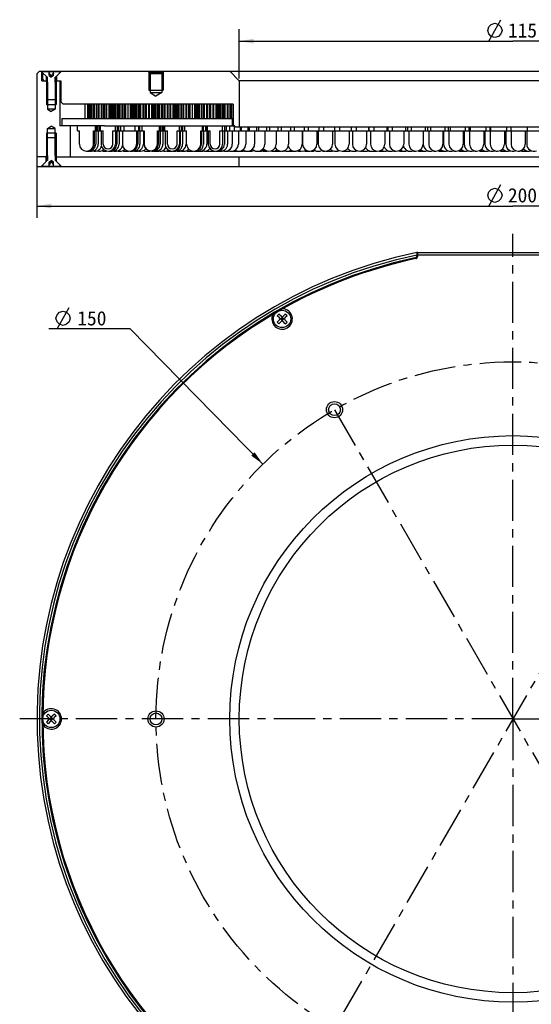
# Model space of a CAD drawing. Header units: millimetres. Extents: x 31 to 283, y -29 to 282.
# Tile 2 of 3: x 31 to 138, y 75 to 282. Entities that reach past the tile are written whole.
import ezdxf
from ezdxf.enums import TextEntityAlignment as Align

# ---------------------------------------------------------------- set-up
doc = ezdxf.new("R2010")
doc.units = ezdxf.units.MM
doc.header["$LTSCALE"] = 23.1
doc.linetypes.add('CENTER', pattern=[0.6, 0.375, -0.075, 0.075, -0.075])
doc.layers.get('0').update_dxf_attribs({"linetype": 'CONTINUOUS'})
for name, color, linetype in [('00_COMPONENTS', 7, 'CONTINUOUS'), ('03_ALL_AXES', 7, 'CONTINUOUS'), ('50_ALL_DETAILS', 7, 'CONTINUOUS'), ('51__DRAFT_DIMS', 7, 'CONTINUOUS')]:
    doc.layers.add(name, color=color, linetype=linetype)
doc.styles.get("Standard").update_dxf_attribs({"font": 'simfang.ttf'})
doc.dimstyles.new('DIMSTYLE_1', dxfattribs={"dimtxt": 3, "dimasz": 3, "dimexe": 2.5, "dimexo": 0.5, "dimgap": 0.75, "dimtad": 1, "dimdsep": 46, "dimtxsty": 'STANDARD', "dimblk": '_FILLED', "dimblk1": '_FILLED', "dimblk2": '_FILLED', "dimcen": 0.09, "dimclrt": 3, "dimazin": 2, "dimtp": 0.3, "dimtm": 0.3, "dimtfac": 1, "dimtofl": 0, "dimtmove": 0, "dimatfit": 3, "dimldrblk": '_FILLED', "dimfxl": 1, "dimtolj": 1, "dimarcsym": 0})
doc.dimstyles.new('DIMSTYLE_2', dxfattribs={"dimtxt": 3, "dimasz": 3, "dimexe": 2.5, "dimexo": 0.5, "dimgap": 0.75, "dimtad": 1, "dimdsep": 46, "dimtxsty": 'STANDARD', "dimblk": '_FILLED', "dimblk1": '_FILLED', "dimblk2": '_FILLED', "dimcen": 0.09, "dimclrt": 3, "dimazin": 2, "dimtp": 0.5, "dimtm": 0.5, "dimtfac": 1, "dimtofl": 0, "dimtmove": 0, "dimatfit": 3, "dimldrblk": '_FILLED', "dimfxl": 1, "dimtolj": 1, "dimarcsym": 0})
doc.dimstyles.new('DIMSTYLE_3', dxfattribs={"dimtxt": 3, "dimasz": 3, "dimexe": 2.5, "dimexo": 0.5, "dimgap": 0.75, "dimtad": 1, "dimdsep": 46, "dimtxsty": 'STANDARD', "dimblk": '_FILLED', "dimblk1": '_FILLED', "dimblk2": '_FILLED', "dimcen": 0.09, "dimclrt": 3, "dimazin": 2, "dimtp": 0.2, "dimtm": 0.2, "dimtfac": 1, "dimtofl": 0, "dimtmove": 0, "dimatfit": 3, "dimldrblk": '_FILLED', "dimfxl": 1, "dimtolj": 1, "dimarcsym": 0})
doc.dimstyles.new('DIMSTYLE_5', dxfattribs={"dimtxt": 3, "dimasz": 3, "dimexe": 2.5, "dimexo": 0.5, "dimtad": 1, "dimdsep": 46, "dimtxsty": 'STANDARD', "dimblk": '_FILLED', "dimblk1": '_FILLED', "dimblk2": '_FILLED', "dimcen": 0.09, "dimclrt": 3, "dimazin": 2, "dimtp": 0.5, "dimtm": 0.5, "dimtfac": 1, "dimtofl": 0, "dimtmove": 0, "dimatfit": 1, "dimldrblk": '_FILLED', "dimfxl": 1, "dimtolj": 1, "dimarcsym": 0})

# ---------------------------------------------------------------- blocks, each defined once
blk = doc.blocks.new('_FILLED')
at = {"color": 0, "linetype": 'ByBlock'}
blk.add_solid([(0, 0), (-1, 0.167), (-1, -0.167)], dxfattribs=at)
blk = doc.blocks.new('*D1')
at = {"layer": '51__DRAFT_DIMS', "color": 4}
for p, q in [((76.67, 269.96), (76.67, 280.28)), ((191.67, 269.96), (191.67, 280.28)), ((76.67, 277.78), (134.17, 277.78)), ((191.67, 277.78), (134.17, 277.78))]:
    blk.add_line(p, q, dxfattribs=at)
at = {"layer": '51__DRAFT_DIMS', "color": 4, "xscale": 3, "yscale": 3, "zscale": 3, "rotation": 180}
blk.add_blockref('_FILLED', (76.67, 277.78), dxfattribs=at)
at = {"layer": '51__DRAFT_DIMS', "color": 4, "xscale": 3, "yscale": 3, "zscale": 3}
blk.add_blockref('_FILLED', (191.67, 277.78), dxfattribs=at)
at = {"layer": '51__DRAFT_DIMS', "color": 3}
blk.add_text('115', height=3, dxfattribs=at).set_placement((136.17, 278.53), align=Align.CENTER)
blk = doc.blocks.new('*D2')
at = {"layer": '51__DRAFT_DIMS', "color": 4}
for p, q in [((34.17, 252.96), (34.17, 240.65)), ((234.17, 252.96), (234.17, 240.65)), ((34.17, 243.15), (134.17, 243.15)), ((234.17, 243.15), (134.17, 243.15))]:
    blk.add_line(p, q, dxfattribs=at)
at = {"layer": '51__DRAFT_DIMS', "color": 4, "xscale": 3, "yscale": 3, "zscale": 3, "rotation": 180}
blk.add_blockref('_FILLED', (34.17, 243.15), dxfattribs=at)
at = {"layer": '51__DRAFT_DIMS', "color": 4, "xscale": 3, "yscale": 3, "zscale": 3}
blk.add_blockref('_FILLED', (234.17, 243.15), dxfattribs=at)
at = {"layer": '51__DRAFT_DIMS', "color": 3}
blk.add_text('200', height=3, dxfattribs=at).set_placement((136.17, 243.9), align=Align.CENTER)
blk = doc.blocks.new('*D3')
at = {"layer": '51__DRAFT_DIMS', "color": 4}
for p, q in [((75.17, 271.46), (244.03, 271.46)), ((241.53, 271.46), (241.53, 261.46)), ((241.53, 251.46), (241.53, 261.46)), ((229.52, 251.46), (244.03, 251.46))]:
    blk.add_line(p, q, dxfattribs=at)
at = {"layer": '51__DRAFT_DIMS', "color": 4, "xscale": 3, "yscale": 3, "zscale": 3}
for p, rotation in [((241.53, 271.46), 90), ((241.53, 251.46), 270)]:
    blk.add_blockref('_FILLED', p, dxfattribs=dict(at, rotation=rotation))
at = {"layer": '51__DRAFT_DIMS', "color": 3}
blk.add_text('20', height=3, rotation=90, dxfattribs=at).set_placement((240.78, 261.46), align=Align.CENTER)
blk = doc.blocks.new('*D5')
at = {"layer": '51__DRAFT_DIMS', "color": 4}
for p, q in [((50.26, 217.32), (36.65, 217.32)), ((53.76, 217.32), (50.26, 217.32)), ((81.63, 188.94), (53.76, 217.32))]:
    blk.add_line(p, q, dxfattribs=at)
at = {"layer": '51__DRAFT_DIMS', "color": 4, "xscale": 3, "yscale": 3, "zscale": 3, "rotation": 314.4740814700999}
blk.add_blockref('_FILLED', (81.63, 188.94), dxfattribs=at)
at = {"layer": '51__DRAFT_DIMS', "color": 3}
blk.add_text('150', height=3, dxfattribs=at).set_placement((48.76, 218.07), align=Align.RIGHT)

msp = doc.modelspace()

# ---------------------------------------------------------------- hatches: boundary and pattern name
h = msp.add_hatch()
h.set_pattern_fill('DEFAULT__16', color=4, scale=8.4, angle=45, style=0, pattern_type=0)
h.set_pattern_definition([(45, (0, 0), (-5.9397, 5.9397), [])])
edge = h.paths.add_edge_path()
edge.add_line((38.0383, 265.4204), (36.3083, 265.4204))
edge.add_line((36.2083, 265.5204), (36.3083, 265.4204))
edge.add_line((36.2083, 265.5204), (36.2083, 270.1875))
edge.add_arc((36.0083, 270.1875), 0.2, 0, 45)
edge.add_line((36.1497, 270.329), (35.3483, 271.1304))
edge.add_line((35.3483, 271.1304), (35.3483, 271.4204))
edge.add_line((36.6955, 271.4204), (35.3483, 271.4204))
edge.add_line((36.6955, 270.5582), (36.6955, 271.4204))
edge.add_line((36.6955, 270.5582), (36.8197, 270.4704))
edge.add_line((36.8197, 270.4704), (37.1733, 270.2204))
edge.add_line((37.5268, 270.4704), (37.1733, 270.2204))
edge.add_line((37.6511, 270.5582), (37.5268, 270.4704))
edge.add_line((37.6511, 270.5582), (37.6511, 271.4204))
edge.add_line((38.9983, 271.4204), (37.6511, 271.4204))
edge.add_line((38.9983, 271.1304), (38.9983, 271.4204))
edge.add_line((38.1969, 270.329), (38.9983, 271.1304))
edge.add_arc((38.3383, 270.1875), 0.2, 135, 180)
edge.add_line((38.1383, 265.5204), (38.1383, 270.1875))
edge.add_line((38.1383, 265.5204), (38.0383, 265.4204))

# ---------------------------------------------------------------- linework, layer by layer
at = {"layer": '00_COMPONENTS', "color": 7}
for p, q in [((34.6741, 271.4554), (34.1733, 270.9546)), ((34.1733, 251.4554), (34.1733, 270.9546)), ((34.6741, 271.4554), (232.9662, 271.4554)), ((35.1733, 269.4554), (35.1733, 271.4554)), ((35.3483, 271.1304), (35.3483, 271.4204)), ((35.3483, 271.4204), (38.9983, 271.4204)), ((36.1497, 270.329), (35.3483, 271.1304)), ((35.3733, 269.7554), (35.3733, 271.1054)), ((35.3796, 271.4189), (35.3804, 271.4554)), ((36.6955, 270.5582), (36.6955, 271.4204)), ((36.9612, 270.7704), (36.6955, 271.1461)), ((37.6511, 271.1461), (37.3854, 270.7704)), ((37.6511, 270.5582), (37.6511, 271.4204)), ((38.1969, 270.329), (39.3233, 271.4554)), ((38.9983, 271.1304), (38.9983, 271.4204)), ((57.4733, 271.4554), (57.9233, 271.0054)), ((57.6733, 271.2554), (60.6733, 271.2554)), ((57.9233, 271.0054), (57.9233, 266.9554)), ((57.9233, 271.0054), (60.4233, 271.0054)), ((60.8733, 271.4554), (60.4233, 271.0054)), ((60.4233, 271.0054), (60.4233, 266.9554)), ((76.6733, 269.4554), (74.6733, 271.4554)), ((35.1733, 269.4554), (36.2083, 269.4554)), ((35.6733, 269.4554), (35.3733, 269.7554)), ((36.0483, 269.4554), (36.3733, 269.1304)), ((36.0733, 270.4054), (36.0733, 269.4554)), ((36.0827, 270.4054), (36.0733, 270.4054)), ((36.1733, 269.3304), (36.2081, 269.3304)), ((36.2083, 265.5204), (36.2083, 270.1875)), ((36.3733, 270.1875), (36.2083, 270.1875)), ((36.3733, 269.1304), (36.3733, 263.4554)), ((36.6955, 270.5582), (37.1733, 270.2204)), ((36.8197, 270.4704), (37.5268, 270.4704)), ((37.1733, 270.4704), (37.0554, 270.3037)), ((37.1733, 270.2204), (37.1733, 270.5582)), ((37.6511, 270.5582), (37.1733, 270.2204)), ((37.2911, 270.3037), (37.1733, 270.4704)), ((38.1383, 270.1875), (37.9733, 270.1875)), ((38.2983, 269.4554), (37.9733, 269.1304)), ((37.9733, 269.1304), (37.9733, 263.4554)), ((38.1383, 265.5204), (38.1383, 270.1875)), ((38.1383, 269.4554), (39.1733, 269.4554)), ((38.2639, 270.4054), (38.2733, 270.4054)), ((38.2733, 270.4054), (38.2733, 269.4554)), ((38.9733, 269.4554), (38.9733, 259.9554)), ((39.1733, 269.4554), (39.1733, 265.0554)), ((76.6733, 269.4554), (76.6733, 259.7554)), ((191.6733, 269.4554), (76.6733, 269.4554)), ((57.6733, 267.4554), (60.6733, 267.4554)), ((57.9233, 266.9554), (59.1733, 266.2043)), ((57.9233, 266.9554), (60.4233, 266.9554)), ((60.4233, 266.9554), (59.1733, 266.2043)), ((36.2083, 265.5204), (36.3083, 265.4204)), ((36.2083, 265.5175), (36.3733, 265.5175)), ((38.0383, 265.4204), (36.3083, 265.4204)), ((37.9733, 265.5175), (38.1383, 265.5175)), ((38.1383, 265.5204), (38.0383, 265.4204)), ((39.6733, 264.5554), (39.1733, 265.0554)), ((36.1733, 264.4554), (37.946, 264.4554)), ((36.3733, 263.4554), (37.1733, 262.9747)), ((37.946, 263.4554), (36.3733, 263.4554)), ((37.9733, 263.4554), (37.1733, 262.9747)), ((37.9727, 264.4554), (38.1733, 264.4554)), ((75.3733, 264.5554), (39.6733, 264.5554)), ((44.3233, 261.5554), (44.3233, 264.5554)), ((44.8233, 261.5554), (44.8233, 264.5554)), ((44.8563, 261.5554), (44.8563, 264.5554)), ((44.8809, 261.5554), (44.8809, 264.5554)), ((44.981, 261.5554), (44.981, 264.5554)), ((45.0055, 261.5554), (45.0055, 264.5554)), ((45.1046, 261.5554), (45.1046, 264.5554)), ((45.1536, 261.5554), (45.1536, 264.5554)), ((45.3535, 261.5554), (45.3535, 264.5554)), ((45.4025, 261.5554), (45.4025, 264.5554)), ((45.5673, 261.5554), (45.5673, 264.5554)), ((45.6407, 261.5554), (45.6407, 264.5554)), ((45.94, 261.5554), (45.94, 264.5554)), ((46.0134, 261.5554), (46.0134, 264.5554)), ((46.2436, 261.5554), (46.2436, 264.5554)), ((46.3411, 261.5554), (46.3411, 264.5554)), ((46.7391, 261.5554), (46.7391, 264.5554)), ((46.8367, 261.5554), (46.8367, 264.5554)), ((47.1317, 261.5554), (47.1317, 264.5554)), ((47.2532, 261.5554), (47.2532, 264.5554)), ((47.2638, 261.5554), (47.2638, 264.5554)), ((47.7488, 261.5554), (47.7488, 264.5554)), ((47.8703, 261.5554), (47.8703, 264.5554)), ((48.2294, 261.5554), (48.2294, 264.5554)), ((48.3746, 261.5554), (48.3746, 264.5554)), ((48.4883, 261.5554), (48.4883, 264.5554)), ((48.8108, 261.5554), (48.8108, 264.5554)), ((49.3279, 261.5554), (49.3279, 264.5554)), ((49.3472, 261.5554), (49.3472, 264.5554)), ((49.426, 261.5554), (49.426, 264.5554)), ((49.4453, 261.5554), (49.4453, 264.5554)), ((49.5309, 261.5554), (49.5309, 264.5554)), ((49.5759, 261.5554), (49.5759, 264.5554)), ((49.7595, 261.5554), (49.7595, 264.5554)), ((49.8045, 261.5554), (49.8045, 264.5554)), ((49.9583, 261.5554), (49.9583, 264.5554)), ((50.0289, 261.5554), (50.0289, 264.5554)), ((50.3168, 261.5554), (50.3168, 264.5554)), ((50.3874, 261.5554), (50.3874, 264.5554)), ((50.6091, 261.5554), (50.6091, 264.5554)), ((50.705, 261.5554), (50.705, 264.5554)), ((51.0966, 261.5554), (51.0966, 264.5554)), ((51.1925, 261.5554), (51.1925, 264.5554)), ((51.4814, 261.5554), (51.4814, 264.5554)), ((51.6025, 261.5554), (51.6025, 264.5554)), ((51.6115, 261.5554), (51.6115, 264.5554)), ((52.0966, 261.5554), (52.0966, 264.5554)), ((52.2177, 261.5554), (52.2177, 264.5554)), ((52.5731, 261.5554), (52.5731, 264.5554)), ((52.719, 261.5554), (52.719, 264.5554)), ((52.752, 261.5554), (52.752, 264.5554)), ((52.8361, 261.5554), (52.8361, 264.5554)), ((53.3118, 261.5554), (53.3118, 264.5554)), ((53.8116, 261.5554), (53.8116, 264.5554)), ((53.8251, 261.5554), (53.8251, 264.5554)), ((53.8804, 261.5554), (53.8804, 264.5554)), ((53.8939, 261.5554), (53.8939, 264.5554)), ((53.965, 261.5554), (53.965, 264.5554)), ((54.0056, 261.5554), (54.0056, 264.5554)), ((54.1711, 261.5554), (54.1711, 264.5554)), ((54.2117, 261.5554), (54.2117, 264.5554)), ((54.3537, 261.5554), (54.3537, 264.5554)), ((54.4212, 261.5554), (54.4212, 264.5554)), ((54.6966, 261.5554), (54.6966, 264.5554)), ((54.7641, 261.5554), (54.7641, 264.5554)), ((54.9764, 261.5554), (54.9764, 264.5554)), ((55.0707, 261.5554), (55.0707, 264.5554)), ((55.4551, 261.5554), (55.4551, 264.5554)), ((55.5493, 261.5554), (55.5493, 264.5554)), ((55.8315, 261.5554), (55.8315, 264.5554)), ((55.9522, 261.5554), (55.9522, 264.5554)), ((55.9593, 261.5554), (55.9593, 264.5554)), ((56.4445, 261.5554), (56.4445, 264.5554)), ((56.5652, 261.5554), (56.5652, 264.5554)), ((56.9164, 261.5554), (56.9164, 264.5554)), ((57.0631, 261.5554), (57.0631, 264.5554)), ((57.1319, 261.5554), (57.1319, 264.5554)), ((57.184, 261.5554), (57.184, 264.5554)), ((57.6619, 261.5554), (57.6619, 264.5554)), ((57.8087, 261.5554), (57.8087, 264.5554)), ((57.8143, 261.5554), (57.8143, 264.5554)), ((57.8179, 261.5554), (57.8179, 264.5554)), ((58.3179, 261.5554), (58.3179, 264.5554)), ((58.3431, 261.5554), (58.3431, 264.5554)), ((58.3683, 261.5554), (58.3683, 264.5554)), ((58.4712, 261.5554), (58.4712, 264.5554)), ((58.4964, 261.5554), (58.4964, 264.5554)), ((58.6019, 261.5554), (58.6019, 264.5554)), ((58.6559, 261.5554), (58.6559, 264.5554)), ((58.8759, 261.5554), (58.8759, 264.5554)), ((58.9299, 261.5554), (58.9299, 264.5554)), ((59.1118, 261.5554), (59.1118, 264.5554)), ((59.1943, 261.5554), (59.1943, 264.5554)), ((59.5308, 261.5554), (59.5308, 264.5554)), ((59.6133, 261.5554), (59.6133, 264.5554)), ((59.871, 261.5554), (59.871, 264.5554)), ((59.9817, 261.5554), (59.9817, 264.5554)), ((60.4336, 261.5554), (60.4336, 264.5554)), ((60.5444, 261.5554), (60.5444, 264.5554)), ((60.877, 261.5554), (60.877, 264.5554)), ((61.0157, 261.5554), (61.0157, 264.5554)), ((61.0667, 261.5554), (61.0667, 264.5554)), ((61.101, 261.5554), (61.101, 264.5554)), ((61.5814, 261.5554), (61.5814, 264.5554)), ((61.7201, 261.5554), (61.7201, 264.5554)), ((62.1265, 261.5554), (62.1265, 264.5554)), ((62.2926, 261.5554), (62.2926, 264.5554)), ((62.816, 261.5554), (62.816, 264.5554)), ((62.8475, 261.5554), (62.8475, 264.5554)), ((62.8552, 261.5554), (62.8552, 264.5554)), ((62.9178, 261.5554), (62.9178, 264.5554)), ((62.9562, 261.5554), (62.9562, 264.5554)), ((63.1132, 261.5554), (63.1132, 264.5554)), ((63.1516, 261.5554), (63.1516, 264.5554)), ((63.2975, 261.5554), (63.2975, 264.5554)), ((63.3666, 261.5554), (63.3666, 264.5554)), ((63.6484, 261.5554), (63.6484, 264.5554)), ((63.7175, 261.5554), (63.7175, 264.5554)), ((63.9461, 261.5554), (63.9461, 264.5554)), ((64.0455, 261.5554), (64.0455, 264.5554)), ((64.4512, 261.5554), (64.4512, 264.5554)), ((64.5506, 261.5554), (64.5506, 264.5554)), ((64.8611, 261.5554), (64.8611, 264.5554)), ((64.9905, 261.5554), (64.9905, 264.5554)), ((65.0355, 261.5554), (65.0355, 264.5554)), ((65.5185, 261.5554), (65.5185, 264.5554)), ((65.6479, 261.5554), (65.6479, 264.5554)), ((66.039, 261.5554), (66.039, 264.5554)), ((66.1979, 261.5554), (66.1979, 264.5554)), ((66.3721, 261.5554), (66.3721, 264.5554)), ((66.8233, 261.5554), (66.8233, 264.5554)), ((67.3233, 261.5554), (67.3233, 264.5554)), ((67.367, 261.5554), (67.367, 264.5554)), ((67.3997, 261.5554), (67.3997, 264.5554)), ((67.5331, 261.5554), (67.5331, 264.5554)), ((67.5658, 261.5554), (67.5658, 264.5554)), ((67.6968, 261.5554), (67.6968, 264.5554)), ((67.7621, 261.5554), (67.7621, 264.5554)), ((68.0283, 261.5554), (68.0283, 264.5554)), ((68.0936, 261.5554), (68.0936, 264.5554)), ((68.3113, 261.5554), (68.3113, 264.5554)), ((68.4088, 261.5554), (68.4088, 264.5554)), ((68.8068, 261.5554), (68.8068, 264.5554)), ((68.9043, 261.5554), (68.9043, 264.5554)), ((69.2077, 261.5554), (69.2077, 264.5554)), ((69.3372, 261.5554), (69.3372, 264.5554)), ((69.3807, 261.5554), (69.3807, 264.5554)), ((69.3822, 261.5554), (69.3822, 264.5554)), ((69.8651, 261.5554), (69.8651, 264.5554)), ((69.9946, 261.5554), (69.9946, 264.5554)), ((70.3824, 261.5554), (70.3824, 264.5554)), ((70.5431, 261.5554), (70.5431, 264.5554)), ((70.6639, 261.5554), (70.6639, 264.5554)), ((70.7254, 261.5554), (70.7254, 264.5554)), ((71.1989, 261.5554), (71.1989, 264.5554)), ((71.3063, 261.5554), (71.3063, 264.5554)), ((71.8292, 261.5554), (71.8292, 264.5554)), ((71.8554, 261.5554), (71.8554, 264.5554)), ((71.9621, 261.5554), (71.9621, 264.5554)), ((71.9883, 261.5554), (71.9883, 264.5554)), ((72.1028, 261.5554), (72.1028, 264.5554)), ((72.1637, 261.5554), (72.1637, 264.5554)), ((72.4123, 261.5554), (72.4123, 264.5554)), ((72.4733, 261.5554), (72.4733, 264.5554)), ((72.6788, 261.5554), (72.6788, 264.5554)), ((72.7742, 261.5554), (72.7742, 264.5554)), ((73.1635, 261.5554), (73.1635, 264.5554)), ((73.2589, 261.5554), (73.2589, 264.5554)), ((73.5544, 261.5554), (73.5544, 264.5554)), ((73.6838, 261.5554), (73.6838, 264.5554)), ((73.7289, 261.5554), (73.7289, 264.5554)), ((74.2118, 261.5554), (74.2118, 264.5554)), ((74.3412, 261.5554), (74.3412, 264.5554)), ((74.7253, 261.5554), (74.7253, 264.5554)), ((74.8881, 261.5554), (74.8881, 264.5554)), ((74.8896, 261.5554), (74.8896, 264.5554)), ((74.9159, 261.5554), (74.9159, 264.5554)), ((75.0458, 261.5554), (75.0458, 264.5554)), ((75.0795, 261.5554), (75.0795, 264.5554)), ((75.3733, 264.5554), (75.3733, 260.2554)), ((39.3733, 261.5554), (39.3733, 259.9554)), ((39.3733, 261.5554), (75.3733, 261.5554)), ((75.1733, 261.5554), (75.1733, 259.9554)), ((36.3733, 259.4554), (37.1733, 259.9361)), ((36.3733, 253.7804), (36.3733, 259.4554)), ((36.3733, 259.4554), (37.9733, 259.4554)), ((37.9733, 259.4554), (37.1733, 259.9361)), ((37.9733, 253.7804), (37.9733, 259.4554)), ((48.3861, 259.9554), (38.9733, 259.9554)), ((41.1733, 259.9554), (41.1733, 253.4554)), ((42.6733, 258.9554), (42.6733, 259.9554)), ((42.6733, 258.9554), (43.0733, 258.9554)), ((43.0733, 256.1554), (43.0733, 258.9554)), ((46.0733, 256.1554), (46.0733, 258.9554)), ((46.0733, 258.9554), (48.0559, 258.9554)), ((46.1812, 258.9554), (46.1812, 256.1554)), ((46.4733, 258.9554), (46.4733, 259.9554)), ((46.5047, 258.9554), (46.5047, 256.1554)), ((46.5812, 259.9554), (46.5812, 258.9554)), ((46.9047, 259.9554), (46.9047, 258.9554)), ((47.0431, 258.9554), (47.0431, 256.1554)), ((47.2368, 259.9554), (47.2368, 258.9554)), ((47.5281, 258.9554), (47.5281, 259.9554)), ((47.6368, 258.9554), (47.6368, 256.1554)), ((48.0559, 256.1554), (48.0559, 258.9554)), ((49.7419, 259.9554), (70.8836, 259.9554)), ((50.1048, 256.1554), (50.1048, 258.9554)), ((50.1048, 258.9554), (56.6791, 258.9554)), ((50.6326, 258.9554), (50.6326, 259.9554)), ((50.6368, 258.9554), (50.6368, 256.1554)), ((50.9187, 258.9554), (50.9187, 256.1554)), ((51.0368, 259.9554), (51.0368, 258.9554)), ((51.3187, 259.9554), (51.3187, 258.9554)), ((51.4254, 258.9554), (51.4254, 256.1554)), ((51.7029, 259.9554), (51.7029, 258.9554)), ((52.1029, 258.9554), (52.1029, 256.1554)), ((52.3965, 259.9554), (52.3965, 258.9554)), ((54.728, 259.9554), (54.728, 258.9554)), ((55.1029, 258.9554), (55.1029, 256.1554)), ((55.3392, 258.9554), (55.3392, 256.1554)), ((55.5029, 259.9554), (55.5029, 258.9554)), ((55.7392, 259.9554), (55.7392, 258.9554)), ((55.8111, 258.9554), (55.8111, 256.1554)), ((56.2111, 259.9554), (56.2111, 258.9554)), ((56.2561, 258.9554), (56.2561, 259.9554)), ((56.5174, 258.9554), (56.5174, 256.1554)), ((56.6701, 258.9554), (56.6701, 256.1554)), ((56.6791, 256.1554), (56.6791, 258.9554)), ((59.4715, 256.1554), (59.4715, 258.9554)), ((59.4715, 258.9554), (61.5648, 258.9554)), ((59.6701, 258.9554), (59.6701, 256.1554)), ((59.8944, 258.9554), (59.8944, 259.9554)), ((60.0174, 258.9554), (60.0174, 256.1554)), ((60.0701, 259.9554), (60.0701, 258.9554)), ((60.4174, 259.9554), (60.4174, 258.9554)), ((60.616, 258.9554), (60.616, 256.1554)), ((60.6818, 259.9554), (60.6818, 258.9554)), ((61.0344, 258.9554), (61.0344, 259.9554)), ((61.0818, 258.9554), (61.0818, 256.1554)), ((61.5648, 256.1554), (61.5648, 258.9554)), ((63.5988, 256.1554), (63.5988, 258.9554)), ((63.5988, 258.9554), (65.1599, 258.9554)), ((64.0818, 258.9554), (64.0818, 256.1554)), ((64.1291, 258.9554), (64.1291, 259.9554)), ((64.2854, 258.9554), (64.2854, 256.1554)), ((64.4818, 259.9554), (64.4818, 258.9554)), ((64.6854, 259.9554), (64.6854, 258.9554)), ((64.7599, 258.9554), (64.7599, 256.1554)), ((65.1599, 259.9554), (65.1599, 258.9554)), ((65.161, 258.9554), (65.5733, 258.9554)), ((65.1733, 258.9554), (65.1733, 259.9554)), ((65.5034, 258.9554), (65.5034, 256.1554)), ((65.5733, 256.1554), (65.5733, 258.9554)), ((68.5733, 256.1554), (68.5733, 258.9554)), ((68.5733, 258.9554), (70.555, 258.9554)), ((68.717, 258.9554), (68.717, 256.1554)), ((68.9733, 258.9554), (68.9733, 259.9554)), ((69.117, 259.9554), (69.117, 258.9554)), ((69.1473, 258.9554), (69.1473, 256.1554)), ((69.5473, 259.9554), (69.5473, 258.9554)), ((69.7591, 259.9554), (69.7591, 258.9554)), ((69.8626, 258.9554), (69.8626, 256.1554)), ((70.0284, 258.9554), (70.0284, 259.9554)), ((70.1591, 258.9554), (70.1591, 256.1554)), ((70.555, 256.1554), (70.555, 258.9554)), ((72.2377, 259.9554), (75.6733, 259.9554)), ((72.6106, 256.1554), (72.6106, 258.9554)), ((72.6106, 258.9554), (73.5591, 258.9554)), ((73.1373, 258.9554), (73.1373, 259.9554)), ((73.1591, 258.9554), (73.1591, 256.1554)), ((73.5399, 258.9554), (73.5399, 256.1554)), ((73.5591, 259.9554), (73.5591, 258.9554)), ((73.5605, 258.9554), (195.7359, 258.9554)), ((73.9399, 259.9554), (73.9399, 258.9554)), ((74.2234, 258.9554), (74.2234, 256.1554)), ((74.6234, 259.9554), (74.6234, 258.9554)), ((75.2063, 258.9554), (75.2063, 256.1554)), ((75.8733, 259.7554), (75.3733, 260.2554)), ((75.6063, 259.9554), (75.6063, 258.9554)), ((75.8733, 259.7554), (192.4733, 259.7554)), ((76.4838, 258.9554), (76.4838, 256.1554)), ((76.8838, 259.7554), (76.8838, 258.9554)), ((77.0371, 259.7554), (77.0371, 258.9554)), ((78.0497, 258.9554), (78.0497, 256.1554)), ((78.4497, 259.7554), (78.4497, 258.9554)), ((78.7544, 259.7554), (78.7544, 258.9554)), ((79.8963, 258.9554), (79.8963, 256.1554)), ((80.2963, 259.7554), (80.2963, 258.9554)), ((80.7417, 259.7554), (80.7417, 258.9554)), ((82.0146, 258.9554), (82.0146, 256.1554)), ((82.4146, 259.7554), (82.4146, 258.9554)), ((82.9893, 259.7554), (82.9893, 258.9554)), ((84.3944, 258.9554), (84.3944, 256.1554)), ((84.7944, 259.7554), (84.7944, 258.9554)), ((85.4863, 259.7554), (85.4863, 258.9554)), ((87.024, 258.9554), (87.024, 256.1554)), ((87.424, 259.7554), (87.424, 258.9554)), ((88.2205, 259.7554), (88.2205, 258.9554)), ((89.8906, 258.9554), (89.8906, 256.1554)), ((89.9802, 258.9554), (89.9802, 256.1554)), ((90.2906, 259.7554), (90.2906, 258.9554)), ((91.1785, 259.7554), (91.1785, 258.9554)), ((92.9802, 258.9554), (92.9802, 256.1554)), ((93.2778, 258.9554), (93.2778, 256.1554)), ((93.3802, 259.7554), (93.3802, 258.9554)), ((94.346, 259.7554), (94.346, 258.9554)), ((96.2778, 258.9554), (96.2778, 256.1554)), ((96.6778, 259.7554), (96.6778, 258.9554)), ((96.7674, 258.9554), (96.7674, 256.1554)), ((97.7076, 259.7554), (97.7076, 258.9554)), ((99.7674, 258.9554), (99.7674, 256.1554)), ((100.1674, 259.7554), (100.1674, 258.9554)), ((100.4319, 258.9554), (100.4319, 256.1554)), ((101.2468, 259.7554), (101.2468, 258.9554)), ((103.4319, 258.9554), (103.4319, 256.1554)), ((103.8319, 259.7554), (103.8319, 258.9554)), ((103.8875, 259.7554), (103.8875, 258.9554)), ((104.2535, 258.9554), (104.2535, 256.1554)), ((104.9464, 259.7554), (104.9464, 258.9554)), ((107.2535, 258.9554), (107.2535, 256.1554)), ((107.6535, 259.7554), (107.6535, 258.9554)), ((107.8771, 259.7554), (107.8771, 258.9554)), ((108.2135, 258.9554), (108.2135, 256.1554)), ((108.7884, 259.7554), (108.7884, 258.9554)), ((111.2135, 258.9554), (111.2135, 256.1554)), ((111.6135, 259.7554), (111.6135, 258.9554)), ((111.9948, 259.7554), (111.9948, 258.9554)), ((112.2927, 258.9554), (112.2927, 256.1554)), ((112.7541, 259.7554), (112.7541, 258.9554)), ((115.2927, 258.9554), (115.2927, 256.1554)), ((115.3065, 258.9554), (115.3065, 256.1554)), ((115.6927, 259.7554), (115.6927, 258.9554)), ((116.2205, 259.7554), (116.2205, 258.9554)), ((116.4712, 258.9554), (116.4712, 256.1554)), ((116.8242, 259.7554), (116.8242, 258.9554)), ((119.4712, 258.9554), (119.4712, 256.1554)), ((119.5827, 258.9554), (119.5827, 256.1554)), ((119.8712, 259.7554), (119.8712, 258.9554)), ((120.5337, 259.7554), (120.5337, 258.9554)), ((120.7287, 258.9554), (120.7287, 256.1554)), ((120.9787, 259.7554), (120.9787, 258.9554)), ((123.7287, 258.9554), (123.7287, 256.1554)), ((123.915, 258.9554), (123.915, 256.1554)), ((124.1287, 259.7554), (124.1287, 258.9554)), ((124.9133, 259.7554), (124.9133, 258.9554)), ((125.0443, 258.9554), (125.0443, 256.1554)), ((125.1976, 259.7554), (125.1976, 258.9554)), ((128.0443, 258.9554), (128.0443, 256.1554)), ((128.2847, 258.9554), (128.2847, 256.1554)), ((128.4443, 259.7554), (128.4443, 258.9554)), ((129.3381, 259.7554), (129.3381, 258.9554)), ((129.3971, 258.9554), (129.3971, 256.1554)), ((129.4602, 259.7554), (129.4602, 258.9554)), ((132.3971, 258.9554), (132.3971, 256.1554)), ((132.6733, 258.9554), (132.6733, 256.1554)), ((132.7971, 259.7554), (132.7971, 258.9554)), ((133.7457, 259.7554), (133.7457, 258.9554)), ((133.7658, 258.9554), (133.7658, 256.1554)), ((136.7658, 258.9554), (136.7658, 256.1554)), ((137.0618, 258.9554), (137.0618, 256.1554)), ((137.1658, 259.7554), (137.1658, 258.9554)), ((38.1733, 258.4554), (36.1733, 258.4554)), ((36.2083, 257.3904), (36.3083, 257.4904)), ((36.2083, 257.3932), (36.3733, 257.3932)), ((36.2083, 257.3904), (36.2083, 252.7232)), ((38.0383, 257.4904), (36.3083, 257.4904)), ((37.9733, 257.3932), (38.1383, 257.3932)), ((38.1383, 257.3904), (38.0383, 257.4904)), ((38.1383, 257.3904), (38.1383, 252.7232)), ((36.2193, 253.4554), (34.1733, 253.4554)), ((35.0233, 251.4554), (36.1497, 252.5818)), ((36.0483, 253.4554), (36.3733, 253.7804)), ((36.0733, 252.5054), (36.0733, 253.4554)), ((36.2082, 253.5804), (36.1733, 253.5804)), ((36.3735, 252.7232), (36.2083, 252.7232)), ((36.3801, 253.7804), (36.3733, 253.7804)), ((36.6955, 252.3525), (37.1733, 252.6904)), ((36.6955, 251.4904), (36.6955, 252.3525)), ((36.8197, 252.4404), (37.5268, 252.4404)), ((37.0554, 252.607), (37.1733, 252.4404)), ((37.1733, 252.3525), (37.1733, 252.6904)), ((37.6511, 252.3525), (37.1733, 252.6904)), ((37.2911, 252.607), (37.1733, 252.4404)), ((37.6511, 251.4904), (37.6511, 252.3525)), ((38.2983, 253.4554), (37.9733, 253.7804)), ((38.1383, 252.7232), (37.9733, 252.7232)), ((38.1383, 253.4554), (230.2193, 253.4554)), ((38.1733, 253.5804), (38.1384, 253.5804)), ((39.3233, 251.4554), (38.1969, 252.5818)), ((38.2733, 252.5054), (38.2733, 253.4554)), ((76.6733, 251.4554), (76.6733, 253.4554)), ((34.1733, 251.4554), (234.1733, 251.4554)), ((35.3483, 251.7804), (35.3483, 251.4904)), ((35.3483, 251.4904), (38.9983, 251.4904)), ((36.9612, 252.1404), (36.6955, 251.7646)), ((37.3854, 252.1404), (37.6511, 251.7646)), ((38.9983, 251.7804), (38.9983, 251.4904)), ((113.9733, 233.3576), (113.9733, 232.742)), ((114.1733, 233.3576), (113.9733, 233.3576)), ((114.1733, 232.58), (114.1733, 233.3987)), ((114.1733, 233.3987), (154.1733, 233.3987)), ((114.1733, 232.8987), (154.1733, 232.8987)), ((84.648, 220.0953), (85.0015, 220.4488)), ((85.1076, 219.6357), (84.648, 220.0953)), ((85.1076, 219.2114), (84.648, 218.7518)), ((85.4612, 219.9892), (85.0015, 220.4488)), ((85.1955, 219.4235), (86.1511, 219.4235)), ((85.3197, 219.4235), (85.6733, 219.7771)), ((85.6733, 219.07), (85.3197, 219.4235)), ((85.8501, 219.6003), (85.4965, 219.2467)), ((85.8501, 219.2467), (85.4965, 219.6003)), ((85.6733, 218.9457), (85.6733, 219.9013)), ((86.0268, 219.4235), (85.6733, 219.7771)), ((85.6733, 219.07), (86.0268, 219.4235)), ((86.345, 220.4488), (85.8854, 219.9892)), ((86.6986, 220.0953), (86.239, 219.6357)), ((86.6986, 218.7518), (86.239, 219.2114)), ((86.6986, 220.0953), (86.345, 220.4488)), ((85.0015, 218.3982), (84.648, 218.7518)), ((85.4612, 218.8578), (85.0015, 218.3982)), ((86.345, 218.3982), (85.8854, 218.8578)), ((86.345, 218.3982), (86.6986, 218.7518)), ((36.148, 136.0908), (36.5015, 136.4444)), ((36.6076, 135.6312), (36.148, 136.0908)), ((36.6076, 135.2069), (36.148, 134.7473)), ((36.5015, 134.3938), (36.148, 134.7473)), ((36.9612, 135.9847), (36.5015, 136.4444)), ((36.9612, 134.8534), (36.5015, 134.3938)), ((36.6955, 135.4191), (37.6511, 135.4191)), ((36.8197, 135.4191), (37.1733, 135.7726)), ((37.1733, 135.0655), (36.8197, 135.4191)), ((37.3501, 135.5958), (36.9965, 135.2423)), ((37.3501, 135.2423), (36.9965, 135.5958)), ((37.1733, 134.9412), (37.1733, 135.8969)), ((37.5268, 135.4191), (37.1733, 135.7726)), ((37.1733, 135.0655), (37.5268, 135.4191)), ((37.845, 136.4444), (37.3854, 135.9847)), ((37.845, 134.3938), (37.3854, 134.8534)), ((38.1986, 136.0908), (37.739, 135.6312)), ((38.1986, 134.7473), (37.739, 135.2069)), ((38.1986, 136.0908), (37.845, 136.4444)), ((37.845, 134.3938), (38.1986, 134.7473))]:
    msp.add_line(p, q, dxfattribs=at)
at = {"layer": '00_COMPONENTS', "color": 4}
for p, q in [((57.6733, 271.2554), (57.6733, 267.4554)), ((60.6733, 271.2554), (60.6733, 267.4554)), ((36.1733, 269.3304), (36.1733, 264.4554)), ((36.3733, 269.1304), (36.3733, 270.1875)), ((37.9733, 269.1304), (37.9733, 270.1875)), ((38.1733, 269.3304), (38.1733, 264.4554)), ((48.3861, 259.9554), (49.7419, 259.9554)), ((70.8836, 259.9554), (72.2377, 259.9554)), ((36.1733, 258.4554), (36.1733, 253.5804)), ((38.1733, 258.4554), (38.1733, 253.5804)), ((36.3733, 253.7804), (36.3733, 252.7232)), ((37.9733, 253.7804), (37.9733, 252.7232))]:
    msp.add_line(p, q, dxfattribs=at)
at = {"layer": '00_COMPONENTS', "color": 7}
for centre, radius in [((85.6733, 219.4235), 1.825), ((96.6733, 200.371), 1.7), ((96.6733, 200.371), 1.25), ((134.1733, 135.4191), 59.5), ((134.1733, 135.4191), 57.5), ((37.1733, 135.4191), 1.825), ((59.1733, 135.4191), 1.7), ((59.1733, 135.4191), 1.25)]:
    msp.add_circle(centre, radius, dxfattribs=at)
for centre, radius, start, end in [((36.0083, 270.1875), 0.2, 0, 45), ((38.3383, 270.1875), 0.2, 135, 180), ((44.5733, 256.1554), 1.5, 180, 360), ((44.6812, 256.1554), 1.5, 267.914776, 360), ((45.0047, 256.1554), 1.5, 263.808035, 360), ((45.5431, 256.1554), 1.5, 259.660789, 360), ((46.2949, 256.1554), 1.5, 255.480031, 341.382084), ((47.2585, 256.1554), 1.5, 251.258217, 308.78069), ((49.1368, 256.1554), 1.5, 180, 360), ((48.4314, 256.1554), 1.5, 246.980975, 283.599947), ((49.0803, 256.1554), 1.0245, 180, 360), ((49.4187, 256.1554), 1.5, 264.605641, 360), ((49.8109, 256.1554), 1.5, 262.48442, 272.186599), ((49.9254, 256.1554), 1.5, 260.275423, 360), ((50.6555, 256.1554), 1.5, 255.910458, 349.335822), ((51.3937, 256.1554), 1.5, 255.749477, 274.079197), ((51.607, 256.1554), 1.5, 251.499103, 311.72511), ((53.6029, 256.1554), 1.5, 180, 360), ((52.7775, 256.1554), 1.5, 247.030994, 285.972691), ((53.1759, 256.1554), 1.5, 262.367309, 278.186347), ((53.8392, 256.1554), 1.5, 265.479924, 360), ((54.1639, 256.1554), 1.5, 263.785115, 272.813739), ((54.3111, 256.1554), 1.5, 260.945637, 360), ((55.0174, 256.1554), 1.5, 256.382644, 360), ((55.1531, 256.1554), 1.5, 267.404956, 281.722856), ((55.7624, 256.1554), 1.5, 255.61406, 273.695292), ((55.9557, 256.1554), 1.5, 251.764197, 317.592303), ((57.1236, 256.1554), 1.5, 247.08648, 290.420569), ((58.1701, 256.1554), 1.5, 180, 360), ((58.0753, 256.1554), 1.3962, 180, 360), ((57.3208, 256.1554), 1.5, 266.229019, 274.74538), ((57.5689, 256.1554), 1.5, 261.45962, 281.56505), ((58.5174, 256.1554), 1.5, 263.352493, 360), ((59.116, 256.1554), 1.5, 258.485372, 360), ((59.5785, 256.1554), 1.5, 261.127568, 277.38324), ((59.9639, 256.1554), 1.5, 253.580044, 330.797684), ((59.6736, 256.1554), 1.5, 268.182211, 275.554421), ((60.1331, 256.1554), 1.5, 266.766638, 287.971367), ((61.0583, 256.1554), 1.5, 248.594358, 300.526186), ((62.5818, 256.1554), 1.5, 180, 360), ((61.7859, 256.1554), 1.5, 255.960287, 273.441644), ((61.966, 256.1554), 1.5, 252.382703, 278.23811), ((62.5818, 256.1554), 1.017, 180, 360), ((62.3957, 256.1554), 1.5, 243.524428, 273.557303), ((62.2059, 256.1554), 1.5, 265.411234, 273.627374), ((62.7854, 256.1554), 1.5, 266.106246, 360), ((63.2599, 256.1554), 1.5, 260.897374, 360), ((63.9714, 256.1554), 1.5, 256.277439, 270.610147), ((64.0034, 256.1554), 1.5, 255.646035, 360), ((64.0107, 256.1554), 1.5, 269.860156, 289.52228), ((64.1853, 256.1554), 1.5, 266.663581, 286.020315), ((65.013, 256.1554), 1.5, 250.33046, 313.37668), ((64.9116, 256.1554), 1.5, 255.985819, 271.938597), ((65.7804, 256.1554), 1.5, 255.172515, 279.684119), ((67.0733, 256.1554), 1.5, 180, 360), ((66.285, 256.1554), 1.5, 244.90161, 285.242919), ((66.2612, 256.1554), 1.5, 260.775589, 270.455047), ((66.7703, 256.1554), 1.5, 260.688934, 275.805617), ((67.217, 256.1554), 1.5, 267.224272, 360), ((67.6473, 256.1554), 1.5, 261.74829, 360), ((67.7841, 256.1554), 1.5, 267.387188, 270.581476), ((67.8145, 256.1554), 1.5, 266.805712, 280.52964), ((67.8166, 256.1554), 1.5, 269.9208, 280.489188), ((68.3626, 256.1554), 1.5, 256.203726, 360), ((68.7109, 256.1554), 1.5, 263.333517, 282.493727), ((69.3597, 256.1554), 1.5, 250.583377, 320.039443), ((69.534, 256.1554), 1.5, 266.669455, 271.18047), ((69.5957, 256.1554), 1.5, 265.484987, 290.256669), ((70.0732, 256.1554), 1.5, 260.839883, 280.783387), ((70.6343, 256.1554), 1.5, 244.846297, 289.974693), ((71.6591, 256.1554), 1.5, 180, 360), ((71.5828, 256.1554), 1.0278, 180, 360), ((70.8165, 256.1554), 1.5, 266.516923, 280.294601), ((71.3526, 256.1554), 1.5, 256.143704, 275.153371), ((71.6219, 256.1554), 1.5, 250.77295, 270.709995), ((72.0399, 256.1554), 1.5, 262.705125, 360), ((72.181, 256.1554), 1.5, 267.304194, 280.419548), ((72.4691, 256.1554), 1.5, 264.487135, 271.406873), ((72.5427, 256.1554), 1.5, 263.073726, 273.454019), ((72.7234, 256.1554), 1.5, 256.82895, 360), ((73.7063, 256.1554), 1.5, 250.868396, 360), ((73.8854, 256.1554), 1.5, 266.577801, 272.058588), ((73.9931, 256.1554), 1.5, 264.512223, 289.288416), ((74.0016, 256.1554), 1.5, 269.837979, 273.381227), ((74.1785, 256.1554), 1.5, 266.456202, 285.576614), ((74.9838, 256.1554), 1.5, 244.785542, 360), ((75.217, 256.1554), 1.5, 265.541146, 286.382191), ((75.5678, 256.1554), 1.5, 263.283371, 279.502176), ((76.063, 256.1554), 1.5, 248.908657, 279.33892), ((76.5497, 256.1554), 1.5, 238.521951, 360), ((76.3776, 256.1554), 1.5, 263.979383, 273.289021), ((77.1805, 256.1554), 1.5, 257.857407, 287.595864), ((77.3317, 256.1554), 1.5, 267.111269, 284.590446), ((78.0871, 256.1554), 1.5, 239.161013, 275.637594), ((78.3817, 256.1554), 1.5, 232.346703, 270.279046), ((78.3963, 256.1554), 1.5, 231.991116, 360), ((78.822, 256.1554), 1.5, 261.838552, 275.107978), ((79.089, 256.1554), 1.5, 256.649888, 298.386305), ((80.5146, 256.1554), 1.5, 225.056391, 360), ((80.3496, 256.1554), 1.5, 245.141197, 273.153436), ((80.7986, 256.1554), 1.5, 264.565534, 272.687705), ((80.9393, 256.1554), 1.5, 261.858707, 310.683438), ((81.1435, 256.1554), 1.5, 266.095739, 286.776087), ((82.0093, 256.1554), 1.5, 249.095707, 287.162164), ((82.8944, 256.1554), 1.5, 217.486288, 360), ((82.2229, 256.1554), 1.5, 265.915804, 282.935278), ((83.6766, 256.1554), 1.5, 254.879701, 270.922121), ((83.7248, 256.1554), 1.5, 253.925456, 306.852662), ((84.3761, 256.1554), 1.5, 257.45882, 284.513023), ((85.524, 256.1554), 1.5, 208.732032, 360), ((84.3942, 256.1554), 1.5, 269.653642, 284.154599), ((85.1276, 256.1554), 1.5, 242.110728, 277.595225), ((85.7616, 256.1554), 1.5, 265.453858, 288.766991), ((86.7264, 256.1554), 1.5, 246.366696, 303.697015), ((87.1517, 256.1554), 1.5, 261.847164, 281.978567), ((88.3906, 256.1554), 1.5, 197.114409, 360), ((87.7741, 256.1554), 1.5, 249.556271, 281.863226), ((88.1097, 256.1554), 1.5, 263.576253, 275.374042), ((88.4319, 256.1554), 1.5, 269.210584, 299.985397), ((89.4287, 256.1554), 1.5, 250.587474, 279.643179), ((89.9312, 256.1554), 1.5, 239.087987, 301.099842), ((91.4802, 256.1554), 1.5, 180, 360), ((90.7647, 256.1554), 1.5, 253.864952, 280.790964), ((91.3262, 256.1554), 1.5, 242.278078, 272.942506), ((91.9097, 256.1554), 1.5, 261.766068, 298.171541), ((91.9361, 256.1554), 1.5, 269.49385, 295.23191), ((93.3254, 256.1554), 1.5, 232.024967, 298.967793), ((93.2145, 256.1554), 1.5, 244.209851, 272.119875), ((94.7778, 256.1554), 1.5, 180, 360), ((94.5051, 256.1554), 1.5, 246.842902, 275.218862), ((95.0207, 256.1554), 1.5, 265.354921, 280.119916), ((95.5478, 256.1554), 1.5, 255.122407, 296.674418), ((95.8644, 256.1554), 1.5, 263.941108, 290.084543), ((96.8945, 256.1554), 1.5, 225.100735, 297.241314), ((98.2674, 256.1554), 1.5, 180, 360), ((97.1088, 256.1554), 1.5, 265.902423, 292.723845), ((98.3618, 256.1554), 1.5, 268.196813, 279.276047), ((98.8452, 256.1554), 1.5, 258.890974, 279.348537), ((99.3324, 256.1554), 1.5, 249.199571, 295.496596), ((100.6233, 256.1554), 1.5, 218.221434, 295.870399), ((99.8849, 256.1554), 1.5, 259.385605, 284.254615), ((101.9319, 256.1554), 1.5, 180, 360), ((101.1015, 256.1554), 1.5, 260.825705, 286.074079), ((102.3235, 256.1554), 1.5, 262.496909, 278.892678), ((102.7871, 256.1554), 1.5, 253.436536, 278.864237), ((103.2492, 256.1554), 1.5, 243.946523, 294.561427), ((104.4957, 256.1554), 1.5, 211.246681, 294.79867), ((103.988, 256.1554), 1.5, 255.739177, 279.745466), ((105.7535, 256.1554), 1.5, 180, 360), ((105.1818, 256.1554), 1.5, 256.778994, 280.989505), ((106.3787, 256.1554), 1.5, 257.966708, 278.718593), ((106.8333, 256.1554), 1.5, 248.896263, 278.63175), ((107.2833, 256.1554), 1.5, 239.330518, 293.832345), ((108.4952, 256.1554), 1.5, 203.916442, 293.966673), ((108.1638, 256.1554), 1.5, 252.92972, 276.343965), ((109.7135, 256.1554), 1.5, 180, 360), ((109.339, 256.1554), 1.5, 253.661792, 277.172672), ((110.5154, 256.1554), 1.5, 254.491372, 278.72394), ((110.9702, 256.1554), 1.5, 245.223915, 278.615133), ((111.4194, 256.1554), 1.5, 235.328751, 293.272459), ((112.6047, 256.1554), 1.5, 195.396393, 293.32886), ((112.4023, 256.1554), 1.5001, 250.869961, 269.999594), ((113.7927, 256.1554), 1.5, 180, 360), ((112.4022, 256.1545), 1.4991, 270.002832, 273.875259), ((113.5621, 256.1554), 1.5, 251.38143, 274.410485), ((114.7215, 256.1554), 1.5, 251.958498, 278.877657), ((115.1843, 256.1554), 1.5, 242.353698, 278.776798), ((115.6419, 256.1554), 1.5, 231.929571, 292.849226), ((116.8065, 256.1554), 1.5, 180, 292.849226), ((116.6932, 256.1554), 1.5, 249.480196, 272.165759), ((117.9712, 256.1554), 1.5, 180, 360), ((117.8399, 256.1554), 1.5, 249.850844, 272.510366), ((118.9846, 256.1554), 1.5, 250.255182, 279.147668), ((119.4614, 256.1554), 1.5, 240.213254, 279.077777), ((119.9346, 256.1554), 1.5, 229.105469, 292.509667), ((121.0827, 256.1554), 1.5, 180, 292.463483), ((121.0262, 256.1554), 1.5, 248.651395, 271.079487), ((122.2287, 256.1554), 1.5, 180, 360), ((122.1609, 256.1554), 1.5, 248.928951, 271.294595), ((123.2923, 256.1554), 1.5, 249.227562, 279.501086), ((123.7874, 256.1554), 1.5, 238.681644, 279.478002), ((124.2813, 256.1554), 1.5, 226.822033, 292.212107), ((125.415, 256.1554), 1.5, 180, 292.121653), ((125.391, 256.1554), 1.5, 248.281757, 270.459165), ((126.5443, 256.1554), 1.5, 180, 360), ((126.5138, 256.1554), 1.5, 248.504473, 270.582135), ((127.6319, 256.1554), 1.5, 248.734583, 279.904409), ((128.1479, 256.1554), 1.5, 237.674484, 279.936583), ((128.6656, 256.1554), 1.5, 224.976845, 291.91415), ((129.7847, 256.1554), 1.5, 180, 291.772912), ((129.7768, 256.1554), 1.5, 248.248503, 270.151225), ((130.8971, 256.1554), 1.5, 180, 360), ((130.887, 256.1554), 1.5, 248.433367, 270.191787), ((131.9907, 256.1554), 1.5, 248.611163, 280.327069), ((132.5284, 256.1554), 1.5, 237.052249, 280.416345), ((133.0707, 256.1554), 1.5, 223.562512, 291.555764), ((134.1733, 256.1554), 1.5, 180, 291.381793), ((135.2658, 256.1554), 1.5, 180, 360), ((135.269, 256.1554), 1.5, 269.939922, 291.251158), ((136.3559, 256.1554), 1.5, 248.684224, 280.732424), ((136.9144, 256.1554), 1.5, 236.66556, 280.871763), ((137.48, 256.1554), 1.5, 222.411189, 291.145941), ((138.5618, 256.1554), 1.5, 180, 290.849656), ((36.0083, 252.7232), 0.2, 315, 360), ((38.3383, 252.7232), 0.2, 180, 225), ((134.1741, 135.4267), 100.001, 101.655254, 267.133789), ((134.1741, 135.4267), 99.5, 101.714657, 267.119153), ((134.1733, 135.4191), 99, 102.007528, 267.105042), ((134.1733, 135.4191), 98.8, 101.914108, 119.865875), ((113.4733, 232.742), 0.5, 282.007528, 360), ((113.6733, 232.58), 0.5, 281.914108, 360), ((85.6733, 219.4235), 2.15, 153.499073, 86.500927), ((134.1733, 135.4191), 98.8, 120.109547, 179.828084), ((84.8955, 219.4235), 0.3, 315, 45), ((85.6733, 220.2013), 0.3, 225, 315), ((86.4511, 219.4235), 0.3, 135, 225), ((85.6733, 218.6457), 0.3, 45, 135), ((37.1733, 135.4191), 2.15, 213.499073, 146.500927), ((134.1733, 135.4191), 98.8, 180.117564, 239.849155), ((36.3955, 135.4191), 0.3, 315, 45), ((37.1733, 136.1969), 0.3, 225, 315), ((37.1733, 134.6412), 0.3, 45, 135), ((37.9511, 135.4191), 0.3, 135, 225)]:
    msp.add_arc(centre, radius, start, end, dxfattribs=at)
for centre, major_axis, start_param, end_param in [((37.1733, 270.7704), (-0.2772, 0.2772), 1.17809725, 1.96349541), ((37.1733, 270.7704), (0.2772, 0.2772), -1.96349541, -1.17809725), ((37.1733, 252.1404), (0.2772, 0.2772), 1.17809725, 1.96349541), ((37.1733, 252.1404), (-0.2772, 0.2772), -1.96349541, -1.17809725)]:
    msp.add_ellipse(centre, major_axis=major_axis, ratio=0.41421356, start_param=start_param, end_param=end_param, dxfattribs=at)
at = {"layer": '03_ALL_AXES', "color": 1, "linetype": 'CENTER'}
for q in [(134.1733, 237.32), (30.5353, 135.4191), (134.1733, 9.106), (241.7817, 135.4191)]:
    msp.add_line((134.1733, 135.4191), q, dxfattribs=at)
at = {"layer": '50_ALL_DETAILS', "color": 1, "linetype": 'CENTER'}
for p, q in [((96.6733, 200.371), (171.6733, 70.4672)), ((171.6733, 200.371), (96.6733, 70.4672))]:
    msp.add_line(p, q, dxfattribs=at)
msp.add_circle((134.1733, 135.4191), 75, dxfattribs=at)
at = {"layer": '51__DRAFT_DIMS', "color": 3}
for p, q in [((129.1186, 277.7796), (131.6186, 282.2796)), ((129.1186, 243.1493), (131.6186, 247.6493)), ((38.4015, 217.3215), (40.9015, 221.8215))]:
    msp.add_line(p, q, dxfattribs=at)
for points in [[(128.8686, 280.0296), (129.1186, 280.7796), (129.6186, 281.2796), (130.3686, 281.5296), (131.1186, 281.2796), (131.6186, 280.7796), (131.8686, 280.0296), (131.6186, 279.2796), (131.1186, 278.7796), (130.3686, 278.5296), (129.6186, 278.7796), (129.1186, 279.2796), (128.8686, 280.0296)], [(128.8686, 245.3993), (129.1186, 246.1493), (129.6186, 246.6493), (130.3686, 246.8993), (131.1186, 246.6493), (131.6186, 246.1493), (131.8686, 245.3993), (131.6186, 244.6493), (131.1186, 244.1493), (130.3686, 243.8993), (129.6186, 244.1493), (129.1186, 244.6493), (128.8686, 245.3993)], [(38.1515, 219.5714), (38.4015, 220.3214), (38.9015, 220.8214), (39.6515, 221.0714), (40.4015, 220.8214), (40.9015, 220.3214), (41.1515, 219.5714), (40.9015, 218.8214), (40.4015, 218.3214), (39.6515, 218.0714), (38.9015, 218.3214), (38.4015, 218.8214), (38.1515, 219.5714)]]:
    msp.add_lwpolyline(points, dxfattribs=at)

# ---------------------------------------------------------------- dimensions: what is measured, and where the dimension line sits
at = {"layer": '51__DRAFT_DIMS', "color": 4}
for base, p1, p2, dimstyle, picture, middle in [((191.6733, 277.7796), (76.6733, 269.4554), (191.6733, 269.4554), 'DIMSTYLE_1', '*D1', (136.1733, 277.7796)), ((234.1733, 243.1493), (34.1733, 253.4554), (234.1733, 253.4554), 'DIMSTYLE_2', '*D2', (136.1733, 243.1493))]:
    dim = msp.add_linear_dim(base=base, p1=p1, p2=p2, text='%%c<>', dimstyle=dimstyle, dxfattribs=at)
    dim.commit()
    dim.dimension.update_dxf_attribs({"geometry": picture, "text_midpoint": middle, "dimtype": 160})
dim = msp.add_linear_dim(base=(241.531, 251.4554), p1=(74.6733, 271.4554), p2=(229.0233, 251.4554), angle=270, dimstyle='DIMSTYLE_3', dxfattribs=at)
dim.commit()
dim.dimension.update_dxf_attribs({"geometry": '*D3', "text_midpoint": (241.531, 261.429), "dimtype": 160})
dim = msp.add_diameter_dim_2p(p1=(81.6293, 188.9366), p2=(186.7173, 81.9015), text='%%c<>', dimstyle='DIMSTYLE_5', override={"dimtih": 1, "dimtoh": 1, "dimpost": '<>'}, dxfattribs=at)
dim.commit()
dim.dimension.update_dxf_attribs({"geometry": '*D5', "text_midpoint": (45.4562, 219.5714), "dimtype": 163})

doc.saveas('drawing.dxf')
